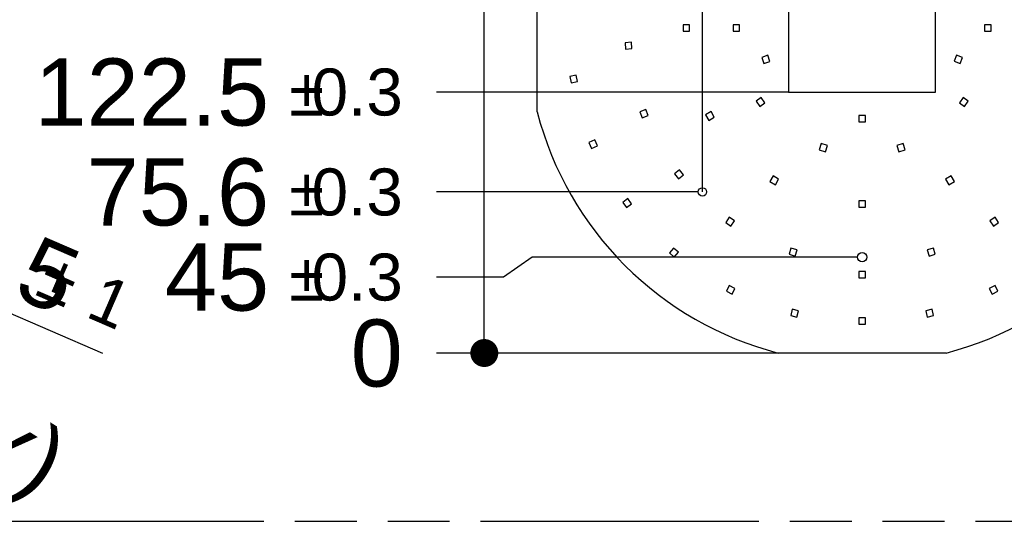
# Model space of a CAD drawing. Header units: millimetres. Extents: x 0 to 210, y 0 to 297.
# Tile 11 of 20: x 98 to 128, y 133 to 148. Entities that reach past the tile are written whole.
import ezdxf
from ezdxf.enums import TextEntityAlignment as Align

# ---------------------------------------------------------------- set-up
doc = ezdxf.new("R2010")
doc.units = ezdxf.units.MM
doc.header["$LTSCALE"] = 19.36
doc.linetypes.add('PHANTOM', pattern=[0.8, 0.45, -0.05, 0.1, -0.05, 0.1, -0.05])
doc.layers.get('0').update_dxf_attribs({"linetype": 'CONTINUOUS'})
doc.layers.add('DEFAULT_3', color=7, linetype='PHANTOM')
doc.layers.add('Z_DIM_2D', color=7, linetype='CONTINUOUS')
doc.styles.add('TEXTSTYLE_3', font='helveticaneueltw1g-ltcn.otf')
doc.styles.add('TEXTSTYLE_4', font='gdt', dxfattribs={"width": 0.7})
doc.dimstyles.new('DIMSTYLE_4', dxfattribs={"dimtxt": 2.1, "dimasz": 3.5, "dimexe": 1.5, "dimexo": 0, "dimtad": 1, "dimdec": 3, "dimlfac": 15.000015, "dimdsep": 46, "dimtxsty": 'TEXTSTYLE_3', "dimblk": '_FILLED', "dimblk1": '_FILLED', "dimblk2": '_FILLED', "dimcen": 0.09, "dimclrt": 5, "dimadec": 3, "dimazin": 2, "dimtol": 1, "dimtp": 0.1, "dimtm": 0.1, "dimtfac": 1, "dimtdec": 3, "dimtofl": 0, "dimtmove": 0, "dimatfit": 1, "dimldrblk": '_FILLED', "dimfxl": 0, "dimtolj": 1, "dimarcsym": 0})
doc.dimstyles.new('DIMSTYLE_5', dxfattribs={"dimtxt": 2.1, "dimasz": 3.5, "dimexe": 1.5, "dimexo": 0, "dimtad": 1, "dimdec": 3, "dimlfac": 15.000015, "dimdsep": 46, "dimtxsty": 'TEXTSTYLE_3', "dimblk": '_FILLED', "dimblk1": '_FILLED', "dimblk2": '_FILLED', "dimcen": 0.09, "dimclrt": 5, "dimadec": 3, "dimazin": 2, "dimtol": 1, "dimtp": 1, "dimtm": 1, "dimtfac": 1, "dimtdec": 3, "dimtofl": 0, "dimtmove": 0, "dimatfit": 3, "dimldrblk": '_FILLED', "dimfxl": 0, "dimtolj": 1, "dimarcsym": 0})
doc.dimstyles.new('DIMSTYLE_6', dxfattribs={"dimtxt": 2.1, "dimasz": 3.5, "dimexe": 1.5, "dimexo": 0, "dimgap": 0.525, "dimtad": 0, "dimtih": 1, "dimtoh": 1, "dimlfac": 15.00015, "dimdsep": 46, "dimtxsty": 'TEXTSTYLE_3', "dimblk": '_FILLED', "dimblk1": '_FILLED', "dimblk2": '_FILLED', "dimcen": 0.09, "dimclrt": 5, "dimazin": 2, "dimtol": 1, "dimtp": 0.3, "dimtm": 0.3, "dimtfac": 1, "dimtofl": 0, "dimtmove": 0, "dimatfit": 3, "dimldrblk": '_FILLED', "dimfxl": 0, "dimtolj": 1, "dimarcsym": 0})
doc.dimstyles.new('DIMSTYLE_7', dxfattribs={"dimtxt": 2.1, "dimasz": 3.5, "dimexe": 1.5, "dimexo": 0, "dimgap": 0.525, "dimtad": 0, "dimtih": 1, "dimtoh": 1, "dimdec": 3, "dimlfac": 15.00015, "dimdsep": 46, "dimtxsty": 'TEXTSTYLE_3', "dimblk": '_FILLED', "dimblk1": '_FILLED', "dimblk2": '_FILLED', "dimcen": 0.09, "dimclrt": 5, "dimadec": 3, "dimazin": 2, "dimtp": 0.1, "dimtm": 0.1, "dimtfac": 1, "dimtdec": 3, "dimtofl": 0, "dimtmove": 0, "dimatfit": 3, "dimldrblk": '_FILLED', "dimfxl": 0, "dimtolj": 1, "dimarcsym": 0})
doc.dimstyles.new('DIMSTYLE_8', dxfattribs={"dimtxt": 2.1, "dimasz": 3.5, "dimexe": 1.5, "dimexo": 0, "dimgap": 0.525, "dimtad": 0, "dimtih": 1, "dimtoh": 1, "dimdec": 3, "dimlfac": 15.00015, "dimdsep": 46, "dimtxsty": 'TEXTSTYLE_3', "dimblk": '_FILLED', "dimblk1": '_FILLED', "dimblk2": '_FILLED', "dimcen": 0.09, "dimclrt": 5, "dimadec": 3, "dimazin": 2, "dimtol": 1, "dimtp": 0.4, "dimtm": 0.4, "dimtfac": 1, "dimtdec": 3, "dimtofl": 0, "dimtmove": 0, "dimatfit": 3, "dimldrblk": '_FILLED', "dimfxl": 0, "dimtolj": 1, "dimarcsym": 0})
doc.dimstyles.new('DIMSTYLE_9', dxfattribs={"dimtxt": 2.1, "dimasz": 3.5, "dimexe": 1.5, "dimexo": 0, "dimtad": 1, "dimdec": 3, "dimlfac": 15.00015, "dimdsep": 46, "dimtxsty": 'TEXTSTYLE_3', "dimblk": '_FILLED', "dimblk1": '_FILLED', "dimblk2": '_FILLED', "dimcen": 0.09, "dimclrt": 5, "dimadec": 3, "dimazin": 2, "dimtol": 1, "dimtp": 1, "dimtm": 1, "dimtfac": 1, "dimtdec": 3, "dimtofl": 0, "dimtmove": 0, "dimatfit": 3, "dimldrblk": '_FILLED', "dimfxl": 0, "dimtolj": 1, "dimarcsym": 0})

# ---------------------------------------------------------------- blocks, each defined once
blk = doc.blocks.new('_FILLED')
at = {"color": 0, "linetype": 'ByBlock'}
blk.add_solid([(0, 0), (-1, 0.125), (-1, -0.125)], dxfattribs=at)
blk = doc.blocks.new('*D8')
at = {"layer": 'Z_DIM_2D', "color": 2, "linetype": 'Continuous', "transparency": 16777216}
blk.add_line((82.013, 142.842), (96.829, 133.668), dxfattribs=at)
at = {"layer": 'Z_DIM_2D', "color": 2, "linetype": 'Continuous', "transparency": 16777216, "xscale": 3.5, "yscale": 3.5, "zscale": 3.5, "rotation": 148.2323373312}
blk.add_blockref('_FILLED', (82.013, 142.842), dxfattribs=at)
at = {"layer": 'Z_DIM_2D', "color": 5, "linetype": 'Continuous', "transparency": 16777216}
for s, height, style, p in [('n', 2.1, 'TEXTSTYLE_4', (86.139, 140.905)), ('4', 2.1, 'TEXTSTYLE_3', (88.519, 139.431)), ('`', 1.47, 'TEXTSTYLE_4', (89.884, 138.956)), ('0.1', 1.47, 'TEXTSTYLE_3', (91.342, 138.054)), (' (6x)', 2.1, 'TEXTSTYLE_3', (93.275, 136.486))]:
    blk.add_text(s, height=height, rotation=-31.7677, dxfattribs=dict(at, style=style)).set_placement(p)
blk = doc.blocks.new('*D9')
at = {"layer": 'Z_DIM_2D', "color": 2, "linetype": 'Continuous', "transparency": 16777216}
blk.add_line((86.537, 143.871), (100.254, 137.937), dxfattribs=at)
at = {"layer": 'Z_DIM_2D', "color": 2, "linetype": 'Continuous', "transparency": 16777216, "xscale": 3.5, "yscale": 3.5, "zscale": 3.5, "rotation": 156.6084027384}
blk.add_blockref('_FILLED', (86.537, 143.871), dxfattribs=at)
at = {"layer": 'Z_DIM_2D', "color": 5, "linetype": 'Continuous', "transparency": 16777216}
for s, height, style, p in [('R', 2.1, 'TEXTSTYLE_3', (90.805, 142.597)), ('157.5', 2.1, 'TEXTSTYLE_3', (92.157, 142.012)), ('`', 1.47, 'TEXTSTYLE_4', (98.107, 139.781)), ('1', 1.47, 'TEXTSTYLE_3', (99.681, 139.1))]:
    blk.add_text(s, height=height, rotation=-23.3916, dxfattribs=dict(at, style=style)).set_placement(p)
blk = doc.blocks.new('*D10')
at = {"layer": 'Z_DIM_2D', "color": 2, "linetype": 'Continuous', "transparency": 16777216}
for p, q in [((113.701, 140.946), (112.804, 140.323)), ((123.881, 140.946), (113.701, 140.946)), ((112.804, 140.323), (110.7, 140.323))]:
    blk.add_line(p, q, dxfattribs=at)
at = {"layer": 'Z_DIM_2D', "color": 5, "linetype": 'Continuous', "transparency": 16777216}
for s, height, style, p in [('45', 2.1, 'TEXTSTYLE_3', (105.466, 139.273)), ('`', 1.47, 'TEXTSTYLE_4', (107.181, 139.588)), ('0.3', 1.47, 'TEXTSTYLE_3', (109.65, 139.588))]:
    blk.add_text(s, height=height, dxfattribs=dict(at, style=style)).set_placement(p, align=Align.RIGHT)
blk = doc.blocks.new('_NONE')
blk = doc.blocks.new('*D11')
at = {"layer": 'Z_DIM_2D', "color": 2, "linetype": 'Continuous', "transparency": 16777216}
blk.add_line((121.399, 137.946), (110.7, 137.946), dxfattribs=at)
at = {"layer": 'Z_DIM_2D', "color": 5, "linetype": 'Continuous', "transparency": 16777216, "style": 'TEXTSTYLE_3'}
blk.add_text('0', height=2.1, dxfattribs=at).set_placement((109.65, 136.896), align=Align.RIGHT)
blk = doc.blocks.new('*D12')
at = {"layer": 'Z_DIM_2D', "color": 2, "linetype": 'Continuous', "transparency": 16777216}
blk.add_line((121.724, 146.113), (110.7, 146.113), dxfattribs=at)
at = {"layer": 'Z_DIM_2D', "color": 5, "linetype": 'Continuous', "transparency": 16777216}
for s, height, style, p in [('122.5', 2.1, 'TEXTSTYLE_3', (105.466, 145.063)), ('`', 1.47, 'TEXTSTYLE_4', (107.181, 145.378)), ('0.3', 1.47, 'TEXTSTYLE_3', (109.65, 145.378))]:
    blk.add_text(s, height=height, dxfattribs=dict(at, style=style)).set_placement(p, align=Align.RIGHT)
blk = doc.blocks.new('*D13')
at = {"layer": 'Z_DIM_2D', "color": 2, "linetype": 'Continuous', "transparency": 16777216}
blk.add_line((121.724, 150.113), (110.7, 150.113), dxfattribs=at)
at = {"layer": 'Z_DIM_2D', "color": 5, "linetype": 'Continuous', "transparency": 16777216}
for s, height, style, p in [('182.5', 2.1, 'TEXTSTYLE_3', (105.466, 149.063)), ('`', 1.47, 'TEXTSTYLE_4', (107.181, 149.378)), ('0.3', 1.47, 'TEXTSTYLE_3', (109.65, 149.378))]:
    blk.add_text(s, height=height, dxfattribs=dict(at, style=style)).set_placement(p, align=Align.RIGHT)
blk = doc.blocks.new('*D14')
at = {"layer": 'Z_DIM_2D', "color": 2, "linetype": 'Continuous', "transparency": 16777216}
blk.add_line((118.891, 142.986), (110.7, 142.986), dxfattribs=at)
at = {"layer": 'Z_DIM_2D', "color": 5, "linetype": 'Continuous', "transparency": 16777216}
for s, height, style, p in [('75.6', 2.1, 'TEXTSTYLE_3', (105.466, 141.936)), ('`', 1.47, 'TEXTSTYLE_4', (107.181, 142.251)), ('0.3', 1.47, 'TEXTSTYLE_3', (109.65, 142.251))]:
    blk.add_text(s, height=height, dxfattribs=dict(at, style=style)).set_placement(p, align=Align.RIGHT)
blk = doc.blocks.new('*D15')
at = {"layer": 'Z_DIM_2D', "color": 2, "linetype": 'Continuous', "transparency": 16777216}
for p, q in [((112.618, 152.638), (110.7, 152.638)), ((113.277, 151.696), (112.618, 152.638)), ((117.674, 151.696), (113.277, 151.696))]:
    blk.add_line(p, q, dxfattribs=at)
at = {"layer": 'Z_DIM_2D', "color": 5, "linetype": 'Continuous', "transparency": 16777216}
for s, height, style, p in [('206.25', 2.1, 'TEXTSTYLE_3', (105.466, 151.588)), ('`', 1.47, 'TEXTSTYLE_4', (107.181, 151.903)), ('0.3', 1.47, 'TEXTSTYLE_3', (109.65, 151.903))]:
    blk.add_text(s, height=height, dxfattribs=dict(at, style=style)).set_placement(p, align=Align.RIGHT)
blk = doc.blocks.new('*D16')
at = {"layer": 'Z_DIM_2D', "color": 2, "linetype": 'Continuous', "transparency": 16777216}
blk.add_line((123.891, 155.319), (110.7, 155.319), dxfattribs=at)
at = {"layer": 'Z_DIM_2D', "color": 5, "linetype": 'Continuous', "transparency": 16777216}
for s, height, style, p in [('260.6', 2.1, 'TEXTSTYLE_3', (105.466, 154.269)), ('`', 1.47, 'TEXTSTYLE_4', (107.181, 154.584)), ('0.3', 1.47, 'TEXTSTYLE_3', (109.65, 154.584))]:
    blk.add_text(s, height=height, dxfattribs=dict(at, style=style)).set_placement(p, align=Align.RIGHT)
blk = doc.blocks.new('*D17')
at = {"layer": 'Z_DIM_2D', "color": 2, "linetype": 'Continuous', "transparency": 16777216}
blk.add_line((121.399, 158.279), (110.7, 158.279), dxfattribs=at)
at = {"layer": 'Z_DIM_2D', "color": 5, "linetype": 'Continuous', "transparency": 16777216}
for s, height, style, p in [('305', 2.1, 'TEXTSTYLE_3', (105.466, 157.229)), ('`', 1.47, 'TEXTSTYLE_4', (107.181, 157.544)), ('0.4', 1.47, 'TEXTSTYLE_3', (109.65, 157.544))]:
    blk.add_text(s, height=height, dxfattribs=dict(at, style=style)).set_placement(p, align=Align.RIGHT)
blk = doc.blocks.new('*D18')
at = {"layer": 'Z_DIM_2D', "color": 2, "linetype": 'Continuous', "transparency": 16777216}
blk.add_line((134.038, 144.955), (148.484, 140.399), dxfattribs=at)
at = {"layer": 'Z_DIM_2D', "color": 2, "linetype": 'Continuous', "transparency": 16777216, "xscale": 3.5, "yscale": 3.5, "zscale": 3.5, "rotation": 162.4968032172}
blk.add_blockref('_FILLED', (134.038, 144.955), dxfattribs=at)
at = {"layer": 'Z_DIM_2D', "color": 5, "linetype": 'Continuous', "transparency": 16777216}
for s, height, style, p in [('R', 2.1, 'TEXTSTYLE_3', (138.607, 144.064)), ('157.5', 2.1, 'TEXTSTYLE_3', (140.012, 143.621)), ('`', 1.47, 'TEXTSTYLE_4', (146.16, 142.013)), ('1', 1.47, 'TEXTSTYLE_3', (147.795, 141.497))]:
    blk.add_text(s, height=height, rotation=-17.5032, dxfattribs=dict(at, style=style)).set_placement(p)
blk = doc.blocks.new('*D29')
at = {"layer": 'Z_DIM_2D', "color": 2, "linetype": 'Continuous', "transparency": 16777216}
blk.add_line((119.024, 142.986), (119.024, 161.167), dxfattribs=at)
at = {"layer": 'Z_DIM_2D', "color": 5, "linetype": 'Continuous', "transparency": 16777216}
for s, height, style, p in [('0.3', 1.47, 'TEXTSTYLE_3', (119.759, 168.869)), ('77.5', 2.1, 'TEXTSTYLE_3', (120.074, 162.217)), ('`', 1.47, 'TEXTSTYLE_4', (119.759, 167.154))]:
    blk.add_text(s, height=height, rotation=90, dxfattribs=dict(at, style=style)).set_placement(p)
blk = doc.blocks.new('*D33')
at = {"layer": 'Z_DIM_2D', "color": 2, "linetype": 'Continuous', "transparency": 16777216}
blk.add_line((129.024, 142.986), (129.024, 161.167), dxfattribs=at)
at = {"layer": 'Z_DIM_2D', "color": 5, "linetype": 'Continuous', "transparency": 16777216}
for s, height, style, p in [('0.3', 1.47, 'TEXTSTYLE_3', (129.759, 170.279)), ('227.5', 2.1, 'TEXTSTYLE_3', (130.074, 162.217)), ('`', 1.47, 'TEXTSTYLE_4', (129.759, 168.564))]:
    blk.add_text(s, height=height, rotation=90, dxfattribs=dict(at, style=style)).set_placement(p)

msp = doc.modelspace()

# ---------------------------------------------------------------- linework, layer by layer
at = {"color": 7, "linetype": 'Continuous'}
for p, q in [((113.857347, 145.487885), (113.857347, 150.73717)), ((121.723934, 150.112508), (121.723934, 146.112548)), ((126.323888, 146.112548), (126.323888, 150.112508)), ((118.423966, 148.212526), (118.423966, 148.012528)), ((118.623964, 148.212526), (118.423966, 148.212526)), ((118.623964, 148.012528), (118.623964, 148.212526)), ((119.990617, 148.212527), (119.990617, 148.012529)), ((120.190615, 148.212527), (119.990617, 148.212527)), ((120.190615, 148.012529), (120.190615, 148.212527)), ((128.057203, 148.212526), (127.857205, 148.212526)), ((127.857205, 148.212526), (127.857205, 148.012528)), ((128.057203, 148.012528), (128.057203, 148.212526)), ((118.423966, 148.012528), (118.623964, 148.012528)), ((119.990617, 148.012529), (120.190615, 148.012529)), ((127.857205, 148.012528), (128.057203, 148.012528)), ((116.803401, 147.671705), (116.603962, 147.656759)), ((116.603962, 147.656759), (116.618908, 147.457321)), ((116.818346, 147.472266), (116.803401, 147.671705)), ((116.618908, 147.457321), (116.818346, 147.472266)), ((121.074823, 147.26104), (120.885439, 147.196753)), ((120.885439, 147.196753), (120.949726, 147.007369)), ((120.949726, 147.007369), (121.13911, 147.071656)), ((121.13911, 147.071656), (121.074823, 147.26104)), ((126.978027, 147.263398), (126.906354, 147.076684)), ((126.906354, 147.076684), (127.093068, 147.005011)), ((127.164741, 147.191725), (126.978027, 147.263398)), ((127.093068, 147.005011), (127.164741, 147.191725)), ((115.07771, 146.636614), (114.88075, 146.601884)), ((114.88075, 146.601884), (114.915479, 146.404925)), ((114.915479, 146.404925), (115.112439, 146.439654)), ((115.112439, 146.439654), (115.07771, 146.636614)), ((121.723934, 146.112548), (126.323888, 146.112548)), ((120.863932, 145.940274), (120.70213, 145.822718)), ((120.70213, 145.822718), (120.819686, 145.660916)), ((120.819686, 145.660916), (120.981488, 145.778472)), ((120.981488, 145.778472), (120.863932, 145.940274)), ((127.183888, 145.940273), (127.066332, 145.778471)), ((127.066332, 145.778471), (127.228134, 145.660915)), ((127.34569, 145.822717), (127.183888, 145.940273)), ((127.228134, 145.660915), (127.34569, 145.822717)), ((117.254123, 145.563006), (117.06795, 145.489939)), ((117.06795, 145.489939), (117.141017, 145.303766)), ((117.32719, 145.376833), (117.254123, 145.563006)), ((119.297421, 145.499157), (119.124218, 145.399158)), ((119.39742, 145.325953), (119.297421, 145.499157)), ((117.141017, 145.303766), (117.32719, 145.376833)), ((119.124218, 145.399158), (119.224217, 145.225954)), ((119.224217, 145.225954), (119.39742, 145.325953)), ((124.12391, 145.379222), (123.923912, 145.379222)), ((123.923912, 145.379222), (123.923912, 145.179224)), ((123.923912, 145.179224), (124.12391, 145.179224)), ((124.12391, 145.179224), (124.12391, 145.379222)), ((115.659225, 144.61326), (115.475584, 144.534045)), ((115.475584, 144.534045), (115.554799, 144.350403)), ((115.73844, 144.429619), (115.659225, 144.61326)), ((115.554799, 144.350403), (115.73844, 144.429619)), ((122.744253, 144.49775), (122.68245, 144.30754)), ((122.68245, 144.30754), (122.87266, 144.245737)), ((122.934463, 144.435947), (122.744253, 144.49775)), ((122.87266, 144.245737), (122.934463, 144.435947)), ((125.303569, 144.49775), (125.11336, 144.435947)), ((125.11336, 144.435947), (125.175163, 144.245737)), ((125.175163, 144.245737), (125.365372, 144.30754)), ((125.365372, 144.30754), (125.303569, 144.49775)), ((118.30637, 143.680845), (118.150005, 143.556148)), ((118.431066, 143.52448), (118.30637, 143.680845)), ((118.150005, 143.556148), (118.274702, 143.399783)), ((118.274702, 143.399783), (118.431066, 143.52448)), ((121.237336, 143.486037), (121.137337, 143.312834)), ((121.137337, 143.312834), (121.310541, 143.212835)), ((121.41054, 143.386038), (121.237336, 143.486037)), ((121.310541, 143.212835), (121.41054, 143.386038)), ((126.810484, 143.486036), (126.637281, 143.386037)), ((126.637281, 143.386037), (126.73728, 143.212833)), ((126.73728, 143.212833), (126.910483, 143.312832)), ((126.910483, 143.312832), (126.810484, 143.486036)), ((116.691683, 142.778554), (116.53126, 142.659124)), ((116.53126, 142.659124), (116.650691, 142.498701)), ((116.811114, 142.618131), (116.691683, 142.778554)), ((124.123909, 142.712581), (123.923911, 142.712581)), ((123.923911, 142.712581), (123.923911, 142.512583)), ((124.123909, 142.512583), (124.123909, 142.712581)), ((116.650691, 142.498701), (116.811114, 142.618131)), ((123.923911, 142.512583), (124.123909, 142.512583)), ((119.866009, 142.192904), (119.753328, 142.02767)), ((120.031243, 142.080223), (119.866009, 142.192904)), ((119.918562, 141.914989), (120.031243, 142.080223)), ((128.181813, 142.192905), (128.016579, 142.080225)), ((128.016579, 142.080225), (128.12926, 141.914991)), ((128.294494, 142.027671), (128.181813, 142.192905)), ((119.753328, 142.02767), (119.918562, 141.914989)), ((128.12926, 141.914991), (128.294494, 142.027671)), ((118.119423, 141.231404), (117.990867, 141.078197)), ((118.27263, 141.102848), (118.119423, 141.231404)), ((121.796313, 141.230094), (121.737362, 141.038981)), ((121.987425, 141.171143), (121.796313, 141.230094)), ((121.928475, 140.980031), (121.987425, 141.171143)), ((126.251635, 141.230135), (126.060523, 141.171181)), ((126.060523, 141.171181), (126.119477, 140.980069)), ((126.310589, 141.039023), (126.251635, 141.230135)), ((117.990867, 141.078197), (118.144074, 140.94964)), ((118.144074, 140.94964), (118.27263, 141.102848)), ((121.737362, 141.038981), (121.928475, 140.980031)), ((126.119477, 140.980069), (126.310589, 141.039023)), ((124.12391, 140.495938), (123.923912, 140.495938)), ((123.923912, 140.495938), (123.923912, 140.29594)), ((123.923912, 140.29594), (124.12391, 140.29594)), ((124.12391, 140.29594), (124.12391, 140.495938)), ((119.865477, 140.055217), (119.775718, 139.876492)), ((120.044201, 139.965458), (119.865477, 140.055217)), ((119.954442, 139.786733), (120.044201, 139.965458)), ((128.182345, 140.055219), (128.003621, 139.96546)), ((128.003621, 139.96546), (128.09338, 139.786735)), ((128.272104, 139.876494), (128.182345, 140.055219)), ((119.775718, 139.876492), (119.954442, 139.786733)), ((128.09338, 139.786735), (128.272104, 139.876494)), ((121.835711, 139.313402), (121.789589, 139.118795)), ((122.030318, 139.267279), (121.835711, 139.313402)), ((126.211474, 139.313244), (126.016864, 139.267135)), ((126.257583, 139.118634), (126.211474, 139.313244)), ((121.789589, 139.118795), (121.984196, 139.072672)), ((121.984196, 139.072672), (122.030318, 139.267279)), ((124.123909, 139.04595), (123.923911, 139.04595)), ((123.923911, 139.04595), (123.923911, 138.845952)), ((124.123909, 138.845952), (124.123909, 139.04595)), ((126.016864, 139.267135), (126.062972, 139.072525)), ((126.062972, 139.072525), (126.257583, 139.118634)), ((123.923911, 138.845952), (124.123909, 138.845952)), ((126.648554, 137.945964), (121.399269, 137.945964))]:
    msp.add_line(p, q, dxfattribs=at)
for centre, radius in [((119.023961, 142.985913), 0.133332), ((124.023911, 140.945933), 0.143332)]:
    msp.add_circle(centre, radius, dxfattribs=at)
for centre, radius, start, end in [((124.023911, 148.112528), 10.499895, 194.4756511, 255.524354), ((124.023912, 148.112528), 10.499894, 284.4756452, 345.5243548)]:
    msp.add_arc(centre, radius, start, end, dxfattribs=at)
at = {"layer": 'DEFAULT_3', "color": 91, "linetype": 'PHANTOM', "true_color": 0x80ff80}
msp.add_line((50.128636, 132.68), (150.128636, 132.68), dxfattribs=at)
at = {"layer": 'Z_DIM_2D', "color": 2, "linetype": 'Continuous'}
msp.add_line((112.199659, 137.945964), (112.199659, 158.279093), dxfattribs=at)
at = {"layer": 'Z_DIM_2D', "color": 2, "linetype": 'Continuous', "const_width": 0.4375}
msp.add_lwpolyline([(111.980909, 137.945964, 1), (112.418409, 137.945964, 1)], format="xyb", close=True, dxfattribs=at)
msp.add_lwpolyline([(111.980909, 137.945964, 1), (112.418409, 137.945964, 1)], format="xyb", close=True, dxfattribs=at)
msp.add_lwpolyline([(111.980909, 137.945964, 1), (112.418409, 137.945964, 1)], format="xyb", close=True, dxfattribs=at)
msp.add_lwpolyline([(111.980909, 137.945964, 1), (112.418409, 137.945964, 1)], format="xyb", close=True, dxfattribs=at)
msp.add_lwpolyline([(111.980909, 137.945964, 1), (112.418409, 137.945964, 1)], format="xyb", close=True, dxfattribs=at)
msp.add_lwpolyline([(111.980909, 137.945964, 1), (112.418409, 137.945964, 1)], format="xyb", close=True, dxfattribs=at)
msp.add_lwpolyline([(111.980909, 137.945964, 1), (112.418409, 137.945964, 1)], format="xyb", close=True, dxfattribs=at)

# ---------------------------------------------------------------- dimensions: what is measured, and where the dimension line sits
at = {"layer": 'Z_DIM_2D', "color": 2, "linetype": 'Continuous'}
for feature_location, offset, dtype, origin, dimstyle, picture, middle in [((129.023861, 142.985913), (0, 18.18106), 1, (113.857347, 142.985913), 'DIMSTYLE_6', '*D33', (129.023861, 167.482122)), ((119.023961, 142.985913), (0, 18.18106), 1, (113.857347, 142.985913), 'DIMSTYLE_6', '*D29', (119.023961, 166.776898)), ((121.399268, 158.279093), (-10.699609, 0), 0, (121.399268, 137.945964), 'DIMSTYLE_8', '*D17', (105.442345, 158.279093)), ((123.890579, 155.319123), (-13.19092, 0), 0, (123.890579, 137.945964), 'DIMSTYLE_6', '*D16', (104.38451, 155.319123)), ((117.674122, 151.695828), (-6.974464, 0.941837), 0, (117.674122, 137.945964), 'DIMSTYLE_6', '*D15', (103.679286, 152.637664)), ((121.723934, 150.112508), (-11.024275, 0), 0, (121.723934, 137.945964), 'DIMSTYLE_6', '*D13', (104.38451, 150.112508)), ((121.723934, 146.112548), (-11.024275, 0), 0, (121.723934, 137.945964), 'DIMSTYLE_6', '*D12', (104.38451, 146.112548)), ((118.890629, 142.985913), (-8.19097, 0), 0, (118.890629, 137.945964), 'DIMSTYLE_6', '*D14', (105.089733, 142.985913)), ((123.880579, 140.945933), (-13.18092, -0.62249), 0, (121.399269, 137.945964), 'DIMSTYLE_6', '*D10', (106.147569, 140.323443))]:
    dim = msp.add_ordinate_dim(feature_location=feature_location, offset=offset, dtype=dtype, origin=origin, dimstyle=dimstyle, override={"dimblk1": 'NONE', "dimsah": 1}, dxfattribs=at)
    dim.commit()
    dim.dimension.update_dxf_attribs({"geometry": picture, "text_midpoint": middle})
for center, mpoint, dimstyle, picture, middle in [((76.899881, 148.039334), (86.536905, 143.870699), 'DIMSTYLE_5', '*D9', (95.988017, 141.616027)), ((124.023912, 148.112528), (134.037662, 144.95459), 'DIMSTYLE_9', '*D18', (143.892771, 143.633413))]:
    dim = msp.add_radius_dim(center=center, mpoint=mpoint, text='R<>', dimstyle=dimstyle, override={"dimpost": '<>'}, dxfattribs=at)
    dim.commit()
    dim.dimension.update_dxf_attribs({"geometry": picture, "text_midpoint": middle, "dimtype": 164})
dim = msp.add_diameter_dim_2p(p1=(82.013234, 142.842476), p2=(81.786517, 142.982869), text='%%c<> (6x)', dimstyle='DIMSTYLE_4', override={"dimpost": '<>'}, dxfattribs=at)
dim.commit()
dim.dimension.update_dxf_attribs({"geometry": '*D8', "text_midpoint": (92.174905, 138.402437), "dimtype": 163})
dim = msp.add_ordinate_dim(feature_location=(121.3992685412, 137.9459637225), offset=(-10.6996097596, 0), dtype=0, origin=(121.3992685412, 137.9459637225), dimstyle='DIMSTYLE_7', dxfattribs=at)
dim.commit()
dim.dimension.update_dxf_attribs({"geometry": '*D11', "text_midpoint": (108.9444399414, 137.9224580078)})

doc.saveas('drawing.dxf')
